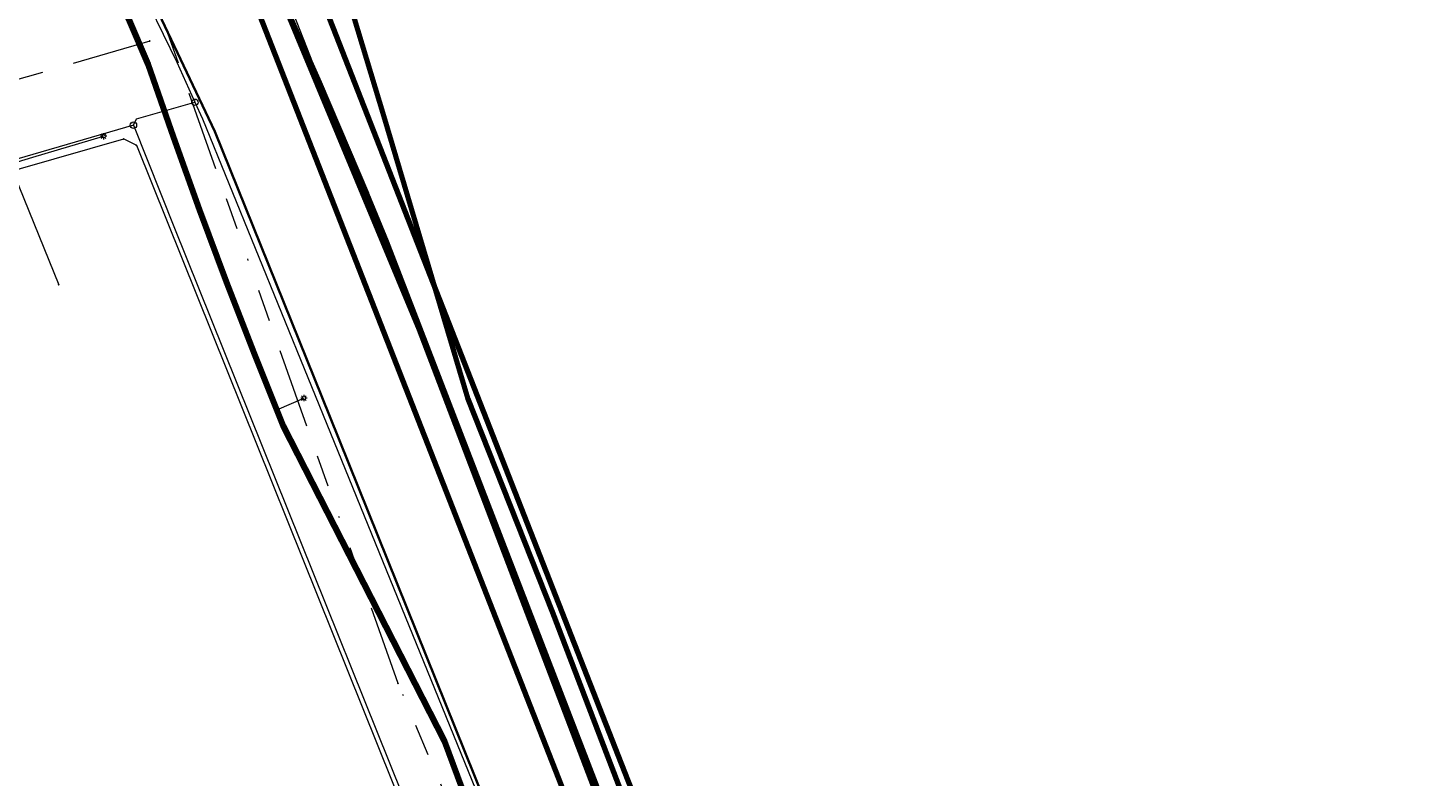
# Model space of a CAD drawing. Header units: metres. Extents: x 242122 to 243107, y 567823 to 568786.
# Tile 38 of 89: x 242550 to 242638, y 567905 to 567952. Entities that reach past the tile are written whole.
import ezdxf
from ezdxf.enums import TextEntityAlignment as Align
from ezdxf.lldxf.tags import DXFTag

# ---------------------------------------------------------------- set-up
doc = ezdxf.new("R2010")
doc.units = ezdxf.units.M
doc.linetypes.add('RI-OVERIG-SO', pattern=[17, 5, -2, 2, -2, 0, -2, 2, -2])
for name, color, linetype, lineweight in [('B-WE-IE-MEUBILAIR_ENEXIS NETBEHEER BV-S', 7, 'Continuous', 18), ('B-WE-KL-DATA_DUCT_ZIGGO BV-G', 90, 'Continuous', 100), ('B-WE-KL-DATA_KABELBED_KPN BV-G', 90, 'Continuous', 100), ('B-WE-KL-DATA_KABELBED_ZIGGO BV-G', 90, 'Continuous', 100), ('B-WE-KL-ET_LS_400 V_ENEXIS NETBEHEER BV-G', 190, 'KL-LS-SO', 18), ('B-WE-KL-ET_LS_HULPSTUK_ENEXIS NETBEHEER BV-S', 190, 'Continuous', 18), ('B-WE-KL-ET_LS_KABELBED_ENEXIS NETBEHEER BV-G', 190, 'Continuous', 100), ('B-WE-KL-GAS_HD_STAAL_100_8 BAR_ENEXIS NETBEHEER BV-G', 30, 'KL-GAS_HD-SO', 18), ('B-WE-KL-GAS_LD_HULPSTUK_ENEXIS NETBEHEER BV-S', 50, 'Continuous', 18), ('B-WE-KL-GAS_LD_POLYETHYLEEN PE_25_0.1 BAR_ENEXIS NETBEHEER BV-G', 50, 'KL-GAS_LD-SO', 18), ('B-WE-KL-GAS_LD_SLAGVAST PVC_63_0.1 BAR_ENEXIS NETBEHEER BV-G', 50, 'KL-GAS_LD-SO', 18), ('B-WE-KL-GAS_LD_SLAGVAST PVC_75_0.1 BAR_ENEXIS NETBEHEER BV-G', 50, 'KL-GAS_LD-SO', 18), ('B-WE-KL-WATER_HULPSTUK_WMD DRINKWATER NV-S', 170, 'Continuous', 18), ('B-WE-KL-WATER_POLYVINYLCHLORIDE PVC_110_WMD DRINKWATER NV-G', 170, 'KL-WATER-SO', 18), ('B-WE-RI-VRIJVERVAL_GEMEENTE TYNAARLO-G', 210, 'RI-OVERIG-SO', 18), ('B-WE-RI-VRIJVERVAL_HULPSTUK_GEMEENTE TYNAARLO-S', 210, 'Continuous', 18), ('V-WE-KL-WATER_POLYVINYLCHLORIDE PVC_25_WMD DRINKWATER NV-G', 170, 'V-KL-WATER-SO', 35)]:
    doc.layers.add(name, color=color, linetype=linetype, lineweight=lineweight)
doc.layers.add('B-WE-OG-INFO_EIS VOORZORGSMAATREGEL_ENEXIS NETBEHEER BV-GV', color=7, linetype='Continuous', lineweight=70, true_color=0xfa194b)
doc.layers.add('B-WE-OG-INFO_EIS VOORZORGSMAATREGEL_WATERBEDRIJF GRONINGEN-GV', color=7, linetype='Continuous', lineweight=70, true_color=0xfa194b)
doc.styles.add('NLCS-ISO', font='NLCS-ISO.ttf')
doc.styles.get("Standard").update_dxf_attribs({"font": 'arial.ttf'})
tags = doc.linetypes.add('KL-GAS_HD-SO', pattern='A,4,-1,[69,NLCS.shx,S=0.5,R=0,X=0,Y=0],-1,4,-1,["H",Standard,S=1,R=0,X=0,Y=-0.5],-2', length=13).pattern_tags.tags
tags[18] = DXFTag(74, 10)
tags = doc.linetypes.add('KL-GAS_LD-SO', pattern='A,4,-1,[69,NLCS.shx,S=0.5,R=0,X=0,Y=0],-1,4,-1,["L",Standard,S=1,R=0,X=0.25,Y=-0.5],-2', length=13).pattern_tags.tags
tags[18] = DXFTag(74, 10)
tags = doc.linetypes.add('KL-LS-SO', pattern='A,4,-1,[103,NLCS.shx,S=0.75,R=0,X=0,Y=0],-1,4,-1,["L",Standard,S=1,R=0,X=0,Y=-0.5],-2', length=13).pattern_tags.tags
tags[18] = DXFTag(74, 10)
doc.linetypes.add('KL-WATER-SO', pattern='A,7,-0.5,[168,NLCS.shx,S=0.75,R=0,X=0.75,Y=0],-2', length=9.5)
doc.linetypes.add('V-KL-WATER-SO', pattern='A,3.5,[24,NLCS.shx,S=0.5,R=0,X=0,Y=0],3.5,-0.5,[168,NLCS.shx,S=0.75,R=0,X=0.75,Y=0],-2', length=9.5)

# ---------------------------------------------------------------- blocks, each defined once
blk = doc.blocks.new('SKL-WTB_HULP_OVERIG-SO')
at = {"color": 0, "linetype": 'ByBlock', "lineweight": 18}
for points in [[(-0.14, 0.14), (0.14, -0.14)], [(0.14, 0.14), (-0.14, -0.14)]]:
    blk.add_lwpolyline(points, dxfattribs=at)
at = {"color": 0, "linetype": 'ByBlock', "lineweight": 18, "style": 'NLCS-ISO', "flags": 1}
for tag, p in [('TYPE', (1.5, 0)), ('OMSCHRIJVING', (1.5, -3)), ('LABEL', (1.5, -1.5))]:
    blk.add_attdef(tag, p, '', height=1, dxfattribs=at)
blk = doc.blocks.new('SKL-WTB_HULP_T STUK-SO')
at = {"color": 0, "linetype": 'ByBlock', "lineweight": 18}
blk.add_circle((0, 0), 1, dxfattribs=at)
at = {"color": 0, "linetype": 'ByBlock', "lineweight": -2, "style": 'NLCS-ISO'}
blk.add_text('T', height=1, dxfattribs=at).set_placement((0, 0), align=Align.MIDDLE_CENTER)
at = {"color": 0, "linetype": 'ByBlock', "lineweight": 18, "style": 'NLCS-ISO', "flags": 1}
for tag, p in [('TYPE', (1.5, 0)), ('OMSCHRIJVING', (1.5, -3)), ('LABEL', (1.5, -1.5))]:
    blk.add_attdef(tag, p, '', height=1, dxfattribs=at)
blk = doc.blocks.new('SIE-MEUBILAIR_PAAL_LICHTMAST-SO')
for points in [[(-0.62, 0), (-1, 0)], [(-0.71, 0.71), (-0.44, 0.44)], [(0, 1), (0, 0.62)], [(0.44, 0.44), (0.71, 0.71)], [(1, 0), (0.62, 0)], [(-0.71, -0.71), (-0.44, -0.44)], [(0, -0.62), (0, -1)], [(0.44, -0.44), (0.71, -0.71)]]:
    blk.add_lwpolyline(points)
blk.add_circle((0, 0), 0.5)
blk = doc.blocks.new('SKL-WTB_HULP_MOF-SO')
at = {"linetype": 'ByBlock', "lineweight": 18}
h = blk.add_hatch(color=0, dxfattribs=at)
h.dxf.hatch_style = 1
h.paths.add_polyline_path([(-0.5625, 0, 1), (0.5625, 0, 1)])
at = {"color": 0, "linetype": 'ByBlock', "lineweight": 18}
blk.add_circle((0, 0), 0.5625, dxfattribs=at)
at = {"color": 0, "linetype": 'ByBlock', "lineweight": 18, "style": 'NLCS-ISO', "flags": 1}
for tag, p in [('TYPE', (1.5, 0)), ('OMSCHRIJVING', (1.5, -3)), ('LABEL', (1.5, -1.5))]:
    blk.add_attdef(tag, p, '', height=1, dxfattribs=at)
blk = doc.blocks.new('SRI-HULP_OVERIG-SO')
at = {"color": 0, "linetype": 'ByBlock', "lineweight": 18}
for points in [[(-0.14, 0.14), (0.14, -0.14)], [(0.14, 0.14), (-0.14, -0.14)]]:
    blk.add_lwpolyline(points, dxfattribs=at)
at = {"color": 0, "linetype": 'ByBlock', "lineweight": 18, "style": 'NLCS-ISO', "flags": 1}
for tag, p in [('TYPE', (1.5, 0)), ('OMSCHRIJVING', (1.5, -3)), ('LABEL', (1.5, -1.5))]:
    blk.add_attdef(tag, p, '', height=1, dxfattribs=at)

msp = doc.modelspace()

# ---------------------------------------------------------------- linework, layer by layer
at = {"layer": 'B-WE-KL-DATA_DUCT_ZIGGO BV-G'}
for points in [[(242566.024, 567954.478), (242574.981, 567932.938), (242587.34, 567900.522), (242592.427, 567888.035), (242593.337, 567886.779), (242595.084, 567885.368), (242596.442, 567884.615), (242598.841, 567883.776), (242607.153, 567882.335), (242607.887, 567874.878), (242606.801, 567874.172), (242605.687, 567873.18), (242604.748, 567872.021), (242604.038, 567870.789), (242603.526, 567869.462), (242603.107, 567867.521), (242602.917, 567865.545), (242602.92, 567864.221), (242603.246, 567862.88), (242603.878, 567861.255), (242619.023, 567823.164)], [(242619.023, 567823.164), (242603.878, 567861.255), (242603.246, 567862.88), (242602.953, 567863.657), (242602.92, 567864.221), (242602.917, 567865.545), (242603.107, 567867.521), (242603.526, 567869.462), (242604.038, 567870.789), (242604.748, 567872.021), (242605.687, 567873.18), (242606.801, 567874.172), (242607.887, 567874.878), (242607.153, 567882.335), (242598.841, 567883.776), (242596.442, 567884.615), (242595.084, 567885.368), (242593.337, 567886.779), (242592.427, 567888.035), (242587.34, 567900.522), (242574.981, 567932.938), (242566.024, 567954.478)], [(242619.023, 567823.164), (242603.878, 567861.255), (242603.246, 567862.88), (242602.953, 567863.657), (242602.92, 567864.221), (242602.917, 567865.545), (242603.107, 567867.521), (242603.526, 567869.462), (242604.038, 567870.789), (242604.748, 567872.021), (242605.687, 567873.18), (242606.801, 567874.172), (242607.887, 567874.878), (242607.153, 567882.335), (242598.841, 567883.776), (242596.442, 567884.615), (242595.084, 567885.368), (242593.337, 567886.779), (242592.427, 567888.035), (242587.34, 567900.522), (242574.981, 567932.938), (242566.024, 567954.478)], [(242566.024, 567954.478), (242574.981, 567932.938), (242587.34, 567900.522), (242592.427, 567888.035), (242593.337, 567886.779), (242595.084, 567885.368), (242596.442, 567884.615), (242598.841, 567883.776), (242607.153, 567882.335), (242607.887, 567874.878), (242606.801, 567874.172), (242605.687, 567873.18), (242604.748, 567872.021), (242604.038, 567870.789), (242603.526, 567869.462), (242603.107, 567867.521), (242602.917, 567865.545), (242602.92, 567864.221), (242603.246, 567862.88), (242603.878, 567861.255), (242619.023, 567823.164)]]:
    msp.add_lwpolyline(points, dxfattribs=at)
at = {"layer": 'B-WE-KL-DATA_KABELBED_KPN BV-G'}
msp.add_lwpolyline([(242564.82, 567957.087), (242568.693, 567948.347), (242571.673, 567941.4), (242572.888, 567938.419), (242588.899, 567896.991), (242592.126, 567888.752), (242592.759, 567887.878), (242593.462, 567887.06), (242594.23, 567886.301), (242595.057, 567885.608), (242595.938, 567884.985), (242596.867, 567884.436), (242597.838, 567883.966), (242598.844, 567883.576), (242610.508, 567884.18), (242610.975, 567882.116), (242612.041, 567876.979), (242612.173, 567876.289), (242614.703, 567876.529), (242617.893, 567876.82), (242627.248, 567877.619), (242645.001, 567879.305)], dxfattribs=at)
at = {"layer": 'B-WE-KL-DATA_KABELBED_ZIGGO BV-G'}
msp.add_lwpolyline([(242607.179, 567882.071), (242607.153, 567882.335), (242598.841, 567883.776), (242596.442, 567884.615), (242595.084, 567885.368), (242593.337, 567886.779), (242592.427, 567888.035), (242587.34, 567900.522), (242574.981, 567932.938), (242566.024, 567954.478), (242562.72, 567960.568), (242559.125, 567966.49)], dxfattribs=at)
at = {"layer": 'B-WE-KL-ET_LS_400 V_ENEXIS NETBEHEER BV-G'}
for points in [[(242551.197, 567961.665), (242552.082, 567960.487), (242553.803, 567957.884), (242555.365, 567955.183), (242556.761, 567952.393), (242557.987, 567949.523), (242559.579, 567944.957), (242561.216, 567940.41), (242562.907, 567935.883), (242564.652, 567931.376), (242566.448, 567926.891), (242576.542, 567907.135), (242584.361, 567886.109)], [(242544.287, 567941.901), (242544.373, 567941.853), (242549.81, 567943.427), (242550.769, 567943.708), (242555.198, 567945.024)], [(242566.048, 567927.891), (242567.747, 567928.623)]]:
    msp.add_lwpolyline(points, dxfattribs=at)
at = {"layer": 'B-WE-KL-ET_LS_KABELBED_ENEXIS NETBEHEER BV-G'}
msp.add_lwpolyline([(242551.197, 567961.665), (242552.082, 567960.487), (242553.803, 567957.884), (242555.365, 567955.183), (242556.761, 567952.393), (242557.987, 567949.523), (242559.579, 567944.957), (242561.216, 567940.41), (242562.907, 567935.883), (242564.652, 567931.376), (242566.448, 567926.891), (242576.542, 567907.135), (242584.361, 567886.109)], dxfattribs=at)
at = {"layer": 'B-WE-KL-GAS_HD_STAAL_100_8 BAR_ENEXIS NETBEHEER BV-G'}
msp.add_lwpolyline([(242556.88, 567978.769), (242586.17, 567903.959), (242586.906, 567902.099), (242592.209, 567888.808), (242593.451, 567885.705), (242618.52, 567823.164)], dxfattribs=at)
at = {"layer": 'B-WE-KL-GAS_LD_POLYETHYLEEN PE_25_0.1 BAR_ENEXIS NETBEHEER BV-G'}
msp.add_lwpolyline([(242549.262, 567943.441), (242552.385, 567935.72)], dxfattribs=at)
at = {"layer": 'B-WE-KL-GAS_LD_SLAGVAST PVC_63_0.1 BAR_ENEXIS NETBEHEER BV-G'}
for points in [[(242557.069, 567945.715), (242557.263, 567946.119), (242560.923, 567947.15)], [(242557.069, 567945.715), (242475.366, 567921.92), (242473.558, 567921.393), (242472.791, 567921.154), (242472.03, 567920.783), (242471.674, 567920.548), (242471.339, 567920.282), (242471.029, 567919.989), (242470.745, 567919.669), (242470.491, 567919.326), (242470.33, 567919.071), (242470.062, 567918.582), (242469.495, 567917.534), (242466.366, 567909.775), (242465.852, 567907.253), (242465.659, 567905.907), (242465.617, 567905.707), (242465.524, 567905.525), (242465.387, 567905.373), (242465.158, 567905.246), (242459.244, 567903.04)], [(242557.069, 567945.715), (242559.638, 567939.272), (242561.152, 567935.523), (242579.488, 567889.887), (242577.367, 567889.141)]]:
    msp.add_lwpolyline(points, dxfattribs=at)
at = {"layer": 'B-WE-KL-GAS_LD_SLAGVAST PVC_75_0.1 BAR_ENEXIS NETBEHEER BV-G'}
for points in [[(242520.463, 567982.77), (242522.156, 567982.387), (242536.647, 567977.965), (242537.256, 567977.768), (242537.855, 567977.542), (242538.442, 567977.287), (242539.016, 567977.003), (242539.576, 567976.692), (242542.047, 567975.065), (242544.517, 567973.113), (242546.806, 567970.953), (242548.899, 567968.602), (242550.78, 567966.077), (242552.432, 567963.398), (242554.393, 567960.034), (242556.274, 567956.621), (242558.07, 567953.162), (242559.777, 567949.659), (242560.923, 567947.15)], [(242560.923, 567947.15), (242561.396, 567946.115), (242569.644, 567925.852), (242580.832, 567898.398)]]:
    msp.add_lwpolyline(points, dxfattribs=at)
at = {"layer": 'B-WE-KL-WATER_POLYVINYLCHLORIDE PVC_110_WMD DRINKWATER NV-G'}
msp.add_lwpolyline([(242513.241, 567932.455), (242556.458, 567944.851), (242557.255, 567944.458), (242575.185, 567899.836)], dxfattribs=at)
at = {"layer": 'B-WE-OG-INFO_EIS VOORZORGSMAATREGEL_ENEXIS NETBEHEER BV-GV'}
msp.add_lwpolyline([(242558.748, 567979.485), (242588.03, 567904.695), (242595.308, 567886.449), (242620.679, 567823.164), (242616.369, 567823.164), (242591.594, 567884.961), (242585.048, 567901.358), (242555.018, 567978.04)], dxfattribs=at)
at = {"layer": 'B-WE-OG-INFO_EIS VOORZORGSMAATREGEL_WATERBEDRIJF GRONINGEN-GV'}
msp.add_lwpolyline([(243107.149, 567823.164), (242620.075, 567823.164), (242613.552, 567840.417), (242604.665, 567862.336), (242600.013, 567874.036), (242595.611, 567884.916), (242590.515, 567896.376), (242583.324, 567915.213), (242578.01, 567928.594), (242572.747, 567946.276), (242567.057, 567965.148), (242562.962, 567977.755), (242558.478, 567989.904), (242555.107, 567999.377), (242551.357, 568007.892), (242542.948, 568028.382), (242541.695, 568028.067), (242541.69, 568028.067), (242541.684, 568028.072), (242533.072, 568047.778)], dxfattribs=at)
at = {"layer": 'B-WE-RI-VRIJVERVAL_GEMEENTE TYNAARLO-G'}
for points in [[(242573.643, 567910.753), (242557.1, 567957.452)], [(242558.085, 567950.983), (242507.711, 567936.287)], [(242591.601, 567868.343), (242573.643, 567910.753)]]:
    msp.add_lwpolyline(points, dxfattribs=at)
at = {"layer": 'V-WE-KL-WATER_POLYVINYLCHLORIDE PVC_25_WMD DRINKWATER NV-G'}
msp.add_lwpolyline([(242603.723, 567901.745), (242603.664, 567902.471), (242597.566, 567901.941), (242580.236, 567900.52), (242569.375, 567927.461), (242562.157, 567945.327), (242556.309, 567957.695), (242552.975, 567963.361), (242548.668, 567969.773), (242543.063, 567976.091), (242535.416, 567981.852), (242529.694, 567985.754), (242523.246, 567989.344), (242518.594, 567991.234), (242513.774, 567992.442), (242508.208, 567993.725), (242484.241, 567993.787), (242469.715, 567981.37), (242460.766, 567984.864)], dxfattribs=at)

# ---------------------------------------------------------------- block references
at = {"layer": 'B-WE-IE-MEUBILAIR_ENEXIS NETBEHEER BV-S', "xscale": 0.2, "yscale": 0.2, "zscale": 0.2}
for p in [(242555.198, 567945.024), (242567.747, 567928.623)]:
    msp.add_blockref('SIE-MEUBILAIR_PAAL_LICHTMAST-SO', p, dxfattribs=at)
at = {"layer": 'B-WE-KL-ET_LS_HULPSTUK_ENEXIS NETBEHEER BV-S', "xscale": 0.2, "yscale": 0.2, "zscale": 0.2}
for p in [(242563.993, 567933.077), (242566.048, 567927.891)]:
    msp.add_blockref('SKL-WTB_HULP_MOF-SO', p, dxfattribs=at)
at = {"layer": 'B-WE-KL-GAS_LD_HULPSTUK_ENEXIS NETBEHEER BV-S', "xscale": 0.2, "yscale": 0.2, "zscale": 0.2}
for name, p in [('SKL-WTB_HULP_T STUK-SO', (242560.923, 567947.15)), ('SKL-WTB_HULP_T STUK-SO', (242557.069, 567945.715)), ('SKL-WTB_HULP_OVERIG-SO', (242552.385, 567935.72))]:
    msp.add_blockref(name, p, dxfattribs=at)
at = {"layer": 'B-WE-KL-WATER_HULPSTUK_WMD DRINKWATER NV-S', "xscale": 0.2, "yscale": 0.2, "zscale": 0.2}
for p in [(242556.458, 567944.851), (242557.255, 567944.458)]:
    msp.add_blockref('SKL-WTB_HULP_OVERIG-SO', p, dxfattribs=at)
at = {"layer": 'B-WE-RI-VRIJVERVAL_HULPSTUK_GEMEENTE TYNAARLO-S', "xscale": 0.2, "yscale": 0.2, "zscale": 0.2}
for p in [(242558.085, 567950.983), (242573.643, 567910.753)]:
    msp.add_blockref('SRI-HULP_OVERIG-SO', p, dxfattribs=at)

doc.saveas('drawing.dxf')
